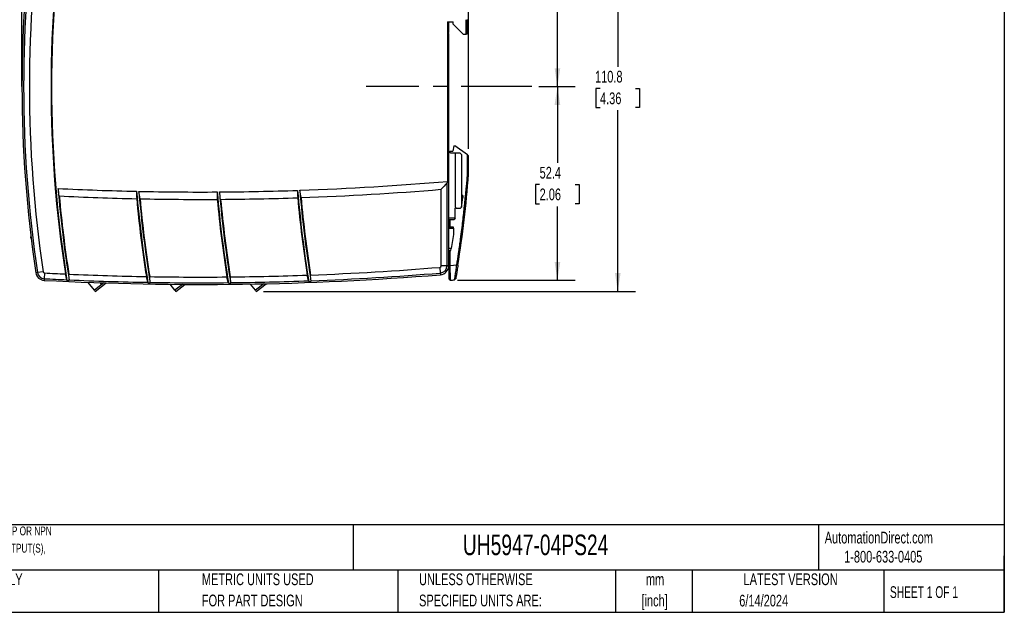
# Model space of a CAD drawing. Header units: millimetres. Extents: x 6 to 273, y 6 to 210.
# Tile 2 of 10: x 96 to 273, y 6 to 113. Entities that reach past the tile are written whole.
import ezdxf

# ---------------------------------------------------------------- set-up
doc = ezdxf.new("R2010")
doc.units = ezdxf.units.MM
doc.linetypes.add('CENTERX2', pattern=[20.32, 12.7, -2.54, 2.54, -2.54])
doc.layers.add('CENTER', color=40, linetype='CENTERX2')
doc.layers.add('DIMENSIONS', color=140, linetype='Continuous', lineweight=25)
doc.layers.add('TEXT', color=140, linetype='Continuous', lineweight=25)
doc.styles.add('SLDTEXTSTYLE0', font='TXT', dxfattribs={"width": 0.7})
doc.styles.add('SLDTEXTSTYLE1', font='TXT', dxfattribs={"width": 0.65})
doc.dimstyles.new('SLDDIMSTYLE0', dxfattribs={"dimtxt": 2.158008, "dimasz": 3.302, "dimexe": 0, "dimexo": 0.0625, "dimgap": 0.539502, "dimtad": 0, "dimtih": 1, "dimtoh": 1, "dimlfac": 1.5, "dimrnd": 1e-09, "dimzin": 12, "dimdsep": 46, "dimtxsty": 'SLDTEXTSTYLE0', "dimsah": 1, "dimcen": 0.09, "dimadec": 0, "dimazin": 3, "dimtfac": 1, "dimtofl": 0, "dimtmove": 0, "dimatfit": 3, "dimfxl": 0, "dimfrac": 2, "dimtolj": 1, "dimtzin": 12, "dimarcsym": 0})

# ---------------------------------------------------------------- blocks, each defined once
blk = doc.blocks.new('_D_3')
at = {"layer": 'DIMENSIONS'}
for p, q in [((189.18, 101.13), (195.71, 101.13)), ((192.54, 101.13), (192.54, 87.36)), ((189.33, 83.45), (188.61, 83.45)), ((188.61, 83.45), (188.61, 80.02)), ((195.74, 83.45), (196.47, 83.45)), ((196.47, 83.45), (196.47, 80.02)), ((188.61, 80.02), (189.33, 80.02)), ((196.47, 80.02), (195.74, 80.02)), ((192.54, 66.22), (192.54, 79.54)), ((174.52, 66.22), (195.71, 66.22))]:
    blk.add_line(p, q, dxfattribs=at)
for points in [[(192.54, 101.13), (192.03, 97.83), (193.05, 97.83)], [(192.54, 66.22), (193.05, 69.52), (192.03, 69.52)]]:
    blk.add_solid(points, dxfattribs=at)
at = {"layer": 'DIMENSIONS', "char_height": 2.117, "attachment_point": 1, "style": 'SLDTEXTSTYLE0'}
for s, insert in [('52.4', (189.33, 86.66)), ('2.06', (189.33, 82.75))]:
    blk.add_mtext(s, dxfattribs=dict(at, insert=insert))
blk = doc.blocks.new('_D_4')
at = {"layer": 'DIMENSIONS'}
for p, q in [((173.98, 134.94), (195.71, 134.94)), ((192.54, 134.94), (192.54, 122.54)), ((189.33, 118.62), (188.61, 118.62)), ((188.61, 118.62), (188.61, 115.19)), ((195.74, 118.62), (196.47, 118.62)), ((196.47, 118.62), (196.47, 115.19)), ((188.61, 115.19), (189.33, 115.19)), ((192.54, 101.13), (192.54, 114.71)), ((196.47, 115.19), (195.74, 115.19)), ((189.18, 101.13), (195.71, 101.13))]:
    blk.add_line(p, q, dxfattribs=at)
for points in [[(192.54, 134.94), (192.03, 131.64), (193.05, 131.64)], [(192.54, 101.13), (193.05, 104.43), (192.03, 104.43)]]:
    blk.add_solid(points, dxfattribs=at)
at = {"layer": 'DIMENSIONS', "char_height": 2.117, "attachment_point": 1, "style": 'SLDTEXTSTYLE0'}
for s, insert in [('50.7', (189.33, 121.84)), ('2.00', (189.33, 117.92))]:
    blk.add_mtext(s, dxfattribs=dict(at, insert=insert))
blk = doc.blocks.new('_D_5')
at = {"layer": 'DIMENSIONS'}
for p, q in [((96.07, 102.4), (96.07, 160.2)), ((176.54, 89.92), (176.54, 160.2)), ((96.07, 157.02), (127.42, 157.02)), ((130.35, 157.02), (129.62, 157.02)), ((129.62, 157.02), (129.62, 153.59)), ((136.76, 157.02), (137.48, 157.02)), ((137.48, 157.02), (137.48, 153.59)), ((176.54, 157.02), (139.68, 157.02)), ((129.62, 153.59), (130.35, 153.59)), ((137.48, 153.59), (136.76, 153.59))]:
    blk.add_line(p, q, dxfattribs=at)
for points in [[(96.07, 157.02), (99.37, 156.51), (99.37, 157.53)], [(176.54, 157.02), (173.24, 157.53), (173.24, 156.51)]]:
    blk.add_solid(points, dxfattribs=at)
at = {"layer": 'DIMENSIONS', "char_height": 2.117, "attachment_point": 1, "style": 'SLDTEXTSTYLE0'}
for s, insert in [('120.7', (129.45, 160.23)), ('4.75', (130.35, 156.32))]:
    blk.add_mtext(s, dxfattribs=dict(at, insert=insert))
blk = doc.blocks.new('_D_6')
at = {"layer": 'DIMENSIONS'}
for p, q in [((139.56, 138.06), (206.59, 138.06)), ((203.41, 138.06), (203.41, 104.68)), ((200.21, 100.77), (199.48, 100.77)), ((199.48, 100.77), (199.48, 97.34)), ((206.62, 100.77), (207.34, 100.77)), ((207.34, 100.77), (207.34, 97.34)), ((199.48, 97.34), (200.21, 97.34)), ((203.41, 64.2), (203.41, 96.85)), ((207.34, 97.34), (206.62, 97.34)), ((139.56, 64.2), (206.59, 64.2))]:
    blk.add_line(p, q, dxfattribs=at)
for points in [[(203.41, 138.06), (202.91, 134.76), (203.92, 134.76)], [(203.41, 64.2), (203.92, 67.5), (202.91, 67.5)]]:
    blk.add_solid(points, dxfattribs=at)
at = {"layer": 'DIMENSIONS', "char_height": 2.117, "attachment_point": 1, "style": 'SLDTEXTSTYLE0'}
for s, insert in [('110.8', (199.31, 103.98)), ('4.36', (200.21, 100.07))]:
    blk.add_mtext(s, dxfattribs=dict(at, insert=insert))

msp = doc.modelspace()

# ---------------------------------------------------------------- linework, layer by layer
for p, q in [((172.7468, 112.7961), (172.7468, 84.0466)), ((172.7468, 112.7961), (173.7384, 112.7961)), ((172.9384, 112.7961), (172.9384, 111.5409)), ((173.7384, 112.3961), (173.7384, 112.7961)), ((173.7384, 112.3961), (175.5384, 110.5961)), ((176.0802, 110.5961), (176.0802, 113.1907)), ((176.2717, 113.1961), (176.2717, 110.5961)), ((172.9384, 110.7179), (172.9384, 68.8086)), ((175.5384, 110.5961), (176.0802, 110.5961)), ((176.2717, 110.5961), (176.0802, 110.5961)), ((173.0532, 89.2776), (173.2384, 89.4627)), ((173.2384, 89.4627), (173.6717, 89.4627)), ((173.2384, 89.1977), (173.2384, 89.4627)), ((173.2717, 89.1961), (174.1384, 89.1961)), ((173.8717, 90.4627), (173.6717, 89.4627)), ((173.8717, 90.4627), (174.0466, 90.4627)), ((176.3384, 88.7977), (174.0466, 90.4627)), ((174.1384, 89.1961), (174.1384, 79.3961)), ((174.1384, 89.1961), (174.9384, 89.1961)), ((175.2717, 88.8627), (174.9384, 89.1961)), ((175.2717, 88.8627), (175.2717, 79.3961)), ((176.3384, 85.327), (176.3384, 88.7977)), ((176.3384, 88.7977), (176.5384, 88.6524)), ((176.5384, 85.319), (176.5384, 88.6524)), ((176.3384, 85.327), (176.5384, 85.319)), ((172.6382, 83.7359), (172.6382, 68.8086)), ((171.605, 68.8086), (171.605, 82.611)), ((175.4717, 81.4961), (175.2717, 81.4961)), ((175.2717, 79.3961), (175.4717, 81.1627)), ((175.4717, 81.4961), (175.4717, 81.1627)), ((174.1384, 79.3961), (174.3384, 79.1961)), ((174.1384, 77.3961), (174.1384, 79.1961)), ((174.3384, 79.1961), (174.1384, 79.1961)), ((174.3384, 79.1961), (175.0717, 79.1961)), ((175.2717, 79.3961), (175.0717, 79.1961)), ((174.1384, 77.3961), (172.9384, 77.3961)), ((172.9384, 77.1961), (173.9384, 77.1961)), ((173.0384, 75.7961), (173.0384, 77.1961)), ((173.2384, 75.7961), (173.2384, 77.1961)), ((174.1384, 77.3961), (173.9384, 77.1961)), ((173.805, 75.7961), (172.9384, 75.7961)), ((172.9384, 75.5961), (173.805, 75.5961)), ((173.805, 75.5961), (173.805, 75.7961)), ((173.805, 75.5961), (173.805, 74.4627)), ((97.6956, 73.8461), (97.6956, 74.0454)), ((97.6956, 73.7794), (97.6956, 73.8461)), ((97.7197, 73.8461), (97.6956, 73.8461)), ((97.6956, 73.7794), (97.7278, 73.7794)), ((173.805, 74.4627), (173.4038, 71.9294)), ((173.4038, 71.9294), (172.9384, 71.9294)), ((172.9384, 71.5961), (173.351, 71.5961)), ((173.0384, 68.8941), (173.0384, 71.5961)), ((173.2384, 68.8941), (173.2384, 71.5961)), ((173.351, 71.5961), (173.4038, 71.9294)), ((98.8683, 67.6036), (98.5714, 67.5591)), ((99.89, 67.7566), (98.8683, 67.6036)), ((100.1397, 67.5298), (100.0852, 66.4981)), ((171.36, 68.5429), (171.4438, 67.5131)), ((171.4438, 67.5131), (171.4682, 67.2139)), ((172.6382, 68.8086), (171.605, 68.8086)), ((172.9384, 68.8086), (172.6382, 68.8086)), ((173.0384, 68.8941), (173.2384, 68.8941)), ((173.2384, 68.8941), (174.4142, 68.9838)), ((174.4142, 68.9838), (174.6118, 68.9528)), ((100.0852, 66.4981), (100.0694, 66.1983)), ((109.1099, 64.4112), (107.9945, 65.8388)), ((110.81, 65.7395), (109.1099, 64.4112)), ((109.274, 64.201), (111.226, 65.7261)), ((110.1705, 65.7607), (110.3001, 65.5949)), ((110.3001, 65.5949), (110.4983, 65.7498)), ((173.0384, 66.4205), (173.2533, 66.2211)), ((174.0224, 66.2792), (174.2044, 66.4454)), ((109.1099, 64.4112), (109.274, 64.201)), ((123.6192, 64.4112), (122.7814, 65.4834)), ((124.9689, 65.4657), (123.6192, 64.4112)), ((123.6192, 64.4112), (123.7834, 64.201)), ((123.7834, 64.201), (125.3989, 65.4633)), ((138.1285, 64.4112), (137.2523, 65.5327)), ((139.6223, 65.5782), (138.1285, 64.4112)), ((138.1285, 64.4112), (138.2927, 64.201)), ((138.2927, 64.201), (140.0679, 65.588))]:
    msp.add_line(p, q)
for centre, radius, start, end in [((322.7384, 101.1294), 221.4333, 171.223924, 188.776076), ((322.7384, 101.1294), 221.3333, 170.917048, 189.082952), ((322.7384, 101.1294), 226.6667, 171.482918, 188.517082), ((322.7384, 101.1294), 226.3665, 171.482918, 188.517082), ((322.7384, 101.1294), 225.3333, 171.482918, 188.517082), ((171.6717, 111.1294), 1.3333, 341.805128, 18.194872), ((173.2717, 89.5294), 0.3333, 180, 270), ((-39.4502, 102.4472), 216.6667, 351.107006, 355.465851), ((128.2001, 598.7892), 516.6667, 271.98823, 274.946149), ((128.2001, 598.7892), 516.6667, 267.156589, 268.726916), ((322.7384, 101.1294), 220.9333, 184.769685, 189.104328), ((337.2477, 101.1294), 221.3333, 184.893164, 189.202996), ((128.2001, 598.7892), 516.6667, 268.77153, 270.337165), ((337.2477, 101.1294), 220.9333, 184.904331, 189.221652), ((351.757, 101.1294), 221.3333, 184.923976, 189.218547), ((128.2001, 598.7892), 516.6667, 270.381665, 271.943816), ((351.757, 101.1294), 220.9333, 184.932258, 189.234329), ((366.2664, 101.1294), 221.3333, 184.849057, 189.130995), ((366.2664, 101.1294), 220.9333, 184.854281, 189.143749), ((128.2001, 598.7892), 518, 272.007138, 274.806633), ((322.7384, 101.1294), 220.8333, 185.122293, 188.807357), ((128.2001, 598.7892), 518, 267.187926, 268.732169), ((337.2477, 101.1294), 221.4333, 185.237489, 188.89825), ((337.2477, 101.1294), 220.8333, 185.255148, 188.925455), ((128.2001, 598.7892), 518, 268.798961, 270.338344), ((351.757, 101.1294), 221.4333, 185.268093, 188.915842), ((128.2001, 598.7892), 518, 270.404953, 271.940667), ((351.757, 101.1294), 220.8333, 185.281429, 188.938737), ((366.2664, 101.1294), 221.4333, 185.193241, 188.830204), ((366.2664, 101.1294), 220.8333, 185.201998, 188.848556), ((100.1538, 67.7961), 1.6, 188.517082, 266.976521), ((100.1538, 67.7961), 1.2998, 188.517082, 266.976521), ((100.1538, 67.7961), 0.2667, 188.517082, 266.976521), ((128.2001, 598.7892), 532, 266.976521, 267.381725), ((128.2001, 598.7892), 532, 272.13952, 274.653379), ((128.2001, 598.7892), 533.0332, 272.144458, 274.653379), ((171.3384, 68.8086), 0.2667, 274.653379, 0), ((171.3384, 68.8086), 1.2998, 274.653379, 0), ((171.3384, 68.8086), 1.6, 274.653379, 0), ((128.2001, 598.7892), 533.3333, 266.976521, 274.653379), ((128.2001, 598.7892), 533.0332, 266.976521, 267.412885), ((128.2001, 598.7892), 532, 267.447639, 268.953028), ((128.2001, 598.7892), 533.0332, 267.461723, 268.981234), ((128.2001, 598.7892), 532, 269.01863, 270.516866), ((128.2001, 598.7892), 533.0332, 269.029835, 270.541955), ((128.2001, 598.7892), 532, 270.582182, 272.074452), ((128.2001, 598.7892), 533.0332, 270.590339, 272.096264), ((133.4344, 598.8682), 534.1333, 274.275284, 274.358023)]:
    msp.add_arc(centre, radius, start, end)
for points, knots in [([(172.9384, 110.7179), (172.9384, 110.7325), (172.9282, 110.7491), (172.8934, 110.7923), (172.8683, 110.8192), (172.8227, 110.8909), (172.8042, 110.9363), (172.7842, 111.0312), (172.7806, 111.0796), (172.7805, 111.1776), (172.784, 111.226), (172.8036, 111.3203), (172.8217, 111.3661), (172.8678, 111.439), (172.893, 111.466), (172.9281, 111.5096), (172.9384, 111.5263), (172.9384, 111.5409)], [0, 0, 0, 0, 0.125, 0.125, 0.25, 0.25, 0.375, 0.375, 0.5, 0.5, 0.625, 0.625, 0.75, 0.75, 0.875, 0.875, 1, 1, 1, 1]), ([(174.4142, 68.9838), (174.4445, 69.1771), (174.5192, 69.659), (174.6375, 70.4392), (174.7267, 71.0443), (174.776, 71.3836), (174.7848, 71.4442), (174.7953, 71.5169), (174.8162, 71.6623), (174.8631, 71.9897), (174.9591, 72.6691), (175.1188, 73.8346), (175.3717, 75.7785), (175.8351, 79.6693), (176.1525, 82.9845), (176.3384, 85.327)], [4.59836582, 4.59836582, 4.59836582, 4.59836582, 4.68658248, 4.81890747, 4.95123246, 4.96225954, 4.97328662, 4.97880016, 4.99534079, 5.03944912, 5.12766577, 5.30409909, 5.56874907, 6.00983236, 7.06724489, 7.06724489, 7.06724489, 7.06724489]), ([(172.7468, 84.0466), (172.7356, 83.9924), (172.723, 83.9387), (172.6991, 83.8594), (172.6902, 83.833), (172.6689, 83.7821), (172.6571, 83.7565), (172.6382, 83.7359)], [0, 0, 0, 0, 0.5, 0.5, 0.75, 0.75, 1, 1, 1, 1]), ([(173.0384, 66.4205), (173.0384, 66.4205), (173.0384, 66.4825), (173.0384, 66.8952), (173.0384, 67.7859), (173.0384, 68.5255), (173.0384, 68.8941)], [-5.168389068, -5.168389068, -5.168389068, -5.168389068, -5.085273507, -4.919042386, -4.752811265, -4.586580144, -4.586580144, -4.586580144, -4.586580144]), ([(173.2533, 66.2211), (173.2533, 66.2211), (173.253, 66.2384), (173.2525, 66.3076), (173.2525, 66.3591), (173.252, 66.4928), (173.2514, 66.576), (173.25, 66.7717), (173.2494, 66.8825), (173.2483, 67.1292), (173.2476, 67.2667), (173.2459, 67.5572), (173.245, 67.7106), (173.2434, 68.0339), (173.2427, 68.2034), (173.2406, 68.5445), (173.2393, 68.7179), (173.2384, 68.8941)], [0, 0, 0, 0, 0.125, 0.125, 0.25, 0.25, 0.375, 0.375, 0.5, 0.5, 0.625, 0.625, 0.75, 0.75, 0.875, 0.875, 1, 1, 1, 1]), ([(174.0224, 66.2792), (174.0224, 66.2792), (174.0253, 66.2971), (174.0362, 66.3687), (174.0438, 66.4217), (174.0641, 66.5594), (174.0771, 66.6454), (174.1072, 66.8453), (174.1239, 66.9583), (174.1607, 67.2099), (174.181, 67.3494), (174.2237, 67.6425), (174.2462, 67.7973), (174.2928, 68.1239), (174.3167, 68.2927), (174.3651, 68.6338), (174.3897, 68.8073), (174.4142, 68.9838)], [0, 0, 0, 0, 0.125, 0.125, 0.25, 0.25, 0.375, 0.375, 0.5, 0.5, 0.625, 0.625, 0.75, 0.75, 0.875, 0.875, 1, 1, 1, 1]), ([(174.6118, 68.9528), (174.5863, 68.7896), (174.5608, 68.6281), (174.5101, 68.3086), (174.4851, 68.1524), (174.437, 67.8535), (174.4136, 67.7094), (174.3689, 67.4352), (174.3481, 67.3086), (174.3098, 67.0762), (174.2921, 66.9694), (174.2613, 66.7845), (174.2482, 66.7061), (174.2267, 66.5776), (174.2182, 66.5275), (174.2072, 66.4619), (174.2044, 66.4454), (174.2044, 66.4454)], [0, 0, 0, 0, 0.125, 0.125, 0.25, 0.25, 0.375, 0.375, 0.5, 0.5, 0.625, 0.625, 0.75, 0.75, 0.875, 0.875, 1, 1, 1, 1])]:
    msp.add_open_spline(points, degree=3, knots=knots)
for points in [[(172.6382, 83.7359), (172.294, 83.3607), (171.9496, 82.9857), (171.605, 82.611)], [(102.7869, 81.413), (102.7133, 81.8613), (102.641, 82.3099), (102.5701, 82.7587)], [(116.721, 82.2501), (116.7256, 81.8054), (116.7316, 81.3607), (116.7389, 80.9161)], [(117.3426, 80.903), (117.2681, 81.3489), (117.195, 81.795), (117.1232, 82.2413)], [(131.2405, 82.1315), (131.2454, 81.6871), (131.2515, 81.2427), (131.259, 80.7983)], [(131.8612, 80.8022), (131.7867, 81.2459), (131.7136, 81.6899), (131.6418, 82.134)], [(145.7252, 82.4199), (145.7295, 81.9754), (145.7351, 81.5308), (145.742, 81.0863)], [(146.3426, 81.107), (146.2689, 81.549), (146.1965, 81.9912), (146.1255, 82.4336)], [(104.1399, 66.2994), (104.0583, 66.6476), (103.9775, 66.996), (103.8975, 67.3446)], [(104.1804, 66.1888), (104.1631, 66.2228), (104.1493, 66.2594), (104.1399, 66.2994)], [(104.1804, 66.1888), (104.3164, 66.1827), (104.4524, 66.1766), (104.5884, 66.1705)], [(104.5938, 66.2791), (104.5647, 66.625), (104.5364, 66.971), (104.5089, 67.317)], [(104.5884, 66.1705), (104.5951, 66.2045), (104.597, 66.2412), (104.5938, 66.2791)], [(118.7229, 65.8403), (118.6409, 66.186), (118.5597, 66.532), (118.4794, 66.8781)], [(118.7634, 65.731), (118.7461, 65.7645), (118.7323, 65.8007), (118.7229, 65.8403)], [(118.7634, 65.731), (118.8988, 65.7286), (119.0343, 65.7262), (119.1697, 65.7239)], [(119.1749, 65.8325), (119.1453, 66.1774), (119.1164, 66.5223), (119.0884, 66.8673)], [(119.1697, 65.7239), (119.1764, 65.7579), (119.1782, 65.7946), (119.1749, 65.8325)], [(133.242, 65.7799), (133.1603, 66.1234), (133.0794, 66.467), (132.9993, 66.8109)], [(133.2823, 65.6717), (133.2651, 65.7048), (133.2513, 65.7406), (133.242, 65.7799)], [(133.2823, 65.6717), (133.4172, 65.6729), (133.5521, 65.6743), (133.6869, 65.6757)], [(133.6921, 65.7844), (133.6625, 66.1285), (133.6337, 66.4726), (133.6057, 66.8167)], [(133.6869, 65.6757), (133.6935, 65.7097), (133.6953, 65.7465), (133.6921, 65.7844)], [(147.6977, 66.1128), (147.6169, 66.4543), (147.5368, 66.796), (147.4575, 67.1379)], [(147.7377, 66.0055), (147.7206, 66.0383), (147.7069, 66.0738), (147.6977, 66.1128)], [(147.7377, 66.0055), (147.872, 66.0105), (148.0062, 66.0154), (148.1405, 66.0205)], [(148.1458, 66.1294), (148.1168, 66.4729), (148.0886, 66.8165), (148.0613, 67.1601)], [(148.1405, 66.0205), (148.1471, 66.0546), (148.149, 66.0914), (148.1458, 66.1294)]]:
    msp.add_open_spline(points, degree=3)
at = {"layer": 'CENTER'}
msp.add_line((187.9133, 101.1294), (158.0851, 101.1294), dxfattribs=at)
at = {"layer": 'DIMENSIONS'}
msp.add_line((96.0717, 101.1294), (96.0717, 135.6533), dxfattribs=at)
at = {"layer": 'TEXT'}
for p, q in [((273.05, 209.55), (273.05, 6.35)), ((273.05, 22.1261), (6.35, 22.1261)), ((155.7589, 22.1261), (155.7589, 13.97)), ((239.5754, 22.1261), (239.5754, 13.97)), ((273.05, 6.35), (273.05, 16.51)), ((273.05, 13.97), (6.35, 13.97)), ((120.6465, 13.97), (120.6465, 6.35)), ((163.7802, 13.97), (163.7802, 6.35)), ((203.0243, 13.97), (203.0243, 6.35)), ((216.8121, 13.97), (216.8121, 6.35)), ((251.3487, 13.97), (251.3487, 6.35)), ((6.35, 6.35), (273.05, 6.35))]:
    msp.add_line(p, q, dxfattribs=at)

# ---------------------------------------------------------------- texts
at = {"color": 179, "linetype": 'Continuous', "lineweight": 18, "char_height": 2.116667, "attachment_point": 1, "style": 'SLDTEXTSTYLE0'}
for s, insert in [('AutomationDirect.com', (240.695, 20.8765)), ('1-800-633-0405', (244.1916, 17.437))]:
    msp.add_mtext(s, dxfattribs=dict(at, insert=insert))
at = {"layer": 'TEXT'}
for s, insert, char_height, attachment_point, style in [('DOLD SAFETY RELAY, MOTOR STANDSTILL, SPEED AND SAFETY GATE MONITORING, MULTI DELAY FUNCTIONS, (2) PNP OR NPN', (7.9657, 21.8196), 1.5875, 1, 'SLDTEXTSTYLE0'), ('UH5947-04PS24', (175.5018, 20.362), 3.704167, 1, 'SLDTEXTSTYLE0'), ('SENSOR INPUTS AND/OR (1) ENCODER, 2-CHANNEL, 24 VDC, (4) N.O. SAFETY OUTPUT(S), (2) STATUS MONITORING OUTPUT(S),', (7.9657, 18.7029), 1.5875, 1, 'SLDTEXTSTYLE0'), ('PART DIMENSIONS MAY DIFFER SLIGHTLY', (55.1193, 13.364), 2.116667, 1, 'SLDTEXTSTYLE0'), ('METRIC UNITS USED', (128.4784, 13.364), 2.116667, 1, 'SLDTEXTSTYLE0'), ('UNLESS OTHERWISE', (167.6079, 13.364), 2.116667, 1, 'SLDTEXTSTYLE0'), ('mm', (210.1304, 13.355), 2.11667, 2, 'SLDTEXTSTYLE0'), ('LATEST VERSION', (234.5521, 13.364), 2.116667, 2, 'SLDTEXTSTYLE0'), ('SHEET 1 OF 1', (252.4413, 11.0515), 2.116667, 1, 'SLDTEXTSTYLE1'), ("DUE TO MANUFACTURER'S VARIANCES", (55.1193, 9.5418), 2.116667, 1, 'SLDTEXTSTYLE0'), ('FOR PART DESIGN', (128.4784, 9.5418), 2.116667, 1, 'SLDTEXTSTYLE0'), ('SPECIFIED UNITS ARE:', (167.6079, 9.5418), 2.116667, 1, 'SLDTEXTSTYLE0'), ('[inch]', (210.0466, 9.5328), 2.11667, 2, 'SLDTEXTSTYLE0'), ('6/14/2024', (229.7015, 9.5264), 2.11667, 2, 'SLDTEXTSTYLE0')]:
    msp.add_mtext(s, dxfattribs=dict(at, insert=insert, char_height=char_height, attachment_point=attachment_point, style=style))

# ---------------------------------------------------------------- dimensions: what is measured, and where the dimension line sits
at = {"layer": 'DIMENSIONS'}
for base, p1, p2, angle, picture, middle in [((176.5384, 157.0227), (96.0717, 101.1294), (176.5384, 88.6524), 0, '_D_5', (133.5537, 157.0227)), ((203.4132, 64.201), (138.2927, 138.0578), (138.2927, 64.201), 90, '_D_6', (203.4132, 100.7672)), ((192.5384, 101.1294), (172.7146, 134.942), (187.9133, 101.1294), 90, '_D_4', (192.5384, 118.6238)), ((192.5384, 101.1294), (173.2533, 66.2211), (187.9133, 101.1294), 90, '_D_3', (192.5384, 83.4496))]:
    dim = msp.add_linear_dim(base=base, p1=p1, p2=p2, angle=angle, dimstyle='SLDDIMSTYLE0', dxfattribs=at)
    dim.commit()
    dim.dimension.update_dxf_attribs({"geometry": picture, "text_midpoint": middle, "dimtype": 160})

doc.saveas('drawing.dxf')
